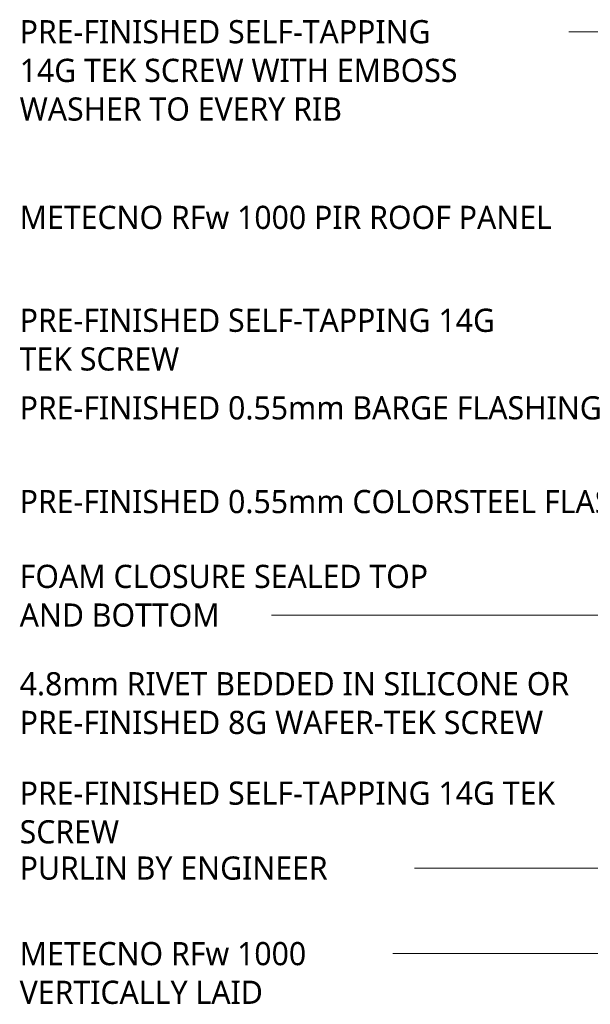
# Model space of a CAD drawing. Header units: millimetres. Extents: x -399 to 996, y 9 to 657.
# Tile 1 of 5: x -399 to -116, y 133 to 622. Entities that reach past the tile are written whole.
import ezdxf

# ---------------------------------------------------------------- set-up
doc = ezdxf.new("R2010")
doc.units = ezdxf.units.MM
doc.layers.add('G-ANNO-TEXT', color=231, linetype='Continuous', lineweight=9)
doc.styles.add('Yu Gothic', font='Yu Gothic.ttf', dxfattribs={"height": 11.5})

msp = doc.modelspace()

# ---------------------------------------------------------------- linework, layer by layer
at = {"layer": 'G-ANNO-TEXT', "color": 7}
for p, q in [((-143.49, 615.63), (-166.63, 615.63)), ((306.75, 615.63), (-143.49, 615.63)), ((-124.71, 472.48), (-134.88, 472.48)), ((236.52, 472.48), (-124.71, 472.48)), ((-166.13, 326.25), (-288.34, 326.25)), ((71.19, 326.25), (-166.13, 326.25)), ((-69.19, 200.77), (-229.8, 200.77)), ((-184.49, 158.32), (-238.73, 158.32)), ((95.75, 158.32), (-184.49, 158.32))]:
    msp.add_line(p, q, dxfattribs=at)

# ---------------------------------------------------------------- texts
at = {"layer": 'G-ANNO-TEXT', "color": 7, "char_height": 11.5, "attachment_point": 1, "style": 'Yu Gothic', "bg_fill": 3, "box_fill_scale": 1.25, "bg_fill_color": 256, "bg_fill_true_color": 13158600, "bg_fill_transparency": 0}
for s, insert, width in [('PRE-FINISHED SELF-TAPPING ', (-399.04, 621.38), 269.367), ('14G TEK SCREW WITH EMBOSS ', (-399.04, 602.2), 280.5906), ('WASHER TO EVERY RIB', (-399.04, 583.02), 204.0295), ('METECNO RFw 1000 PIR ROOF PANEL ', (-399.04, 529.28), 335.5062), ('PRE-FINISHED SELF-TAPPING 14G ', (-399.04, 478.23), 307.848), ('TEK SCREW ', (-399.04, 459.05), 109.0295), ('PRE-FINISHED 0.55mm BARGE FLASHING', (-399.04, 434.8), 360.3585), ('PRE-FINISHED 0.55mm COLORSTEEL FLASHING ', (-399.04, 388.32), 422.4893), ('FOAM CLOSURE SEALED TOP ', (-399.04, 351.19), 263.3543), ('AND BOTTOM', (-399.04, 332), 121.8565), ('4.8mm RIVET BEDDED IN SILICONE OR ', (-399.04, 297.94), 341.5189), ('PRE-FINISHED 8G WAFER-TEK SCREW', (-399.04, 278.76), 335.9071), ('PRE-FINISHED SELF-TAPPING 14G TEK ', (-399.04, 243.68), 347.9324), ('SCREW', (-399.04, 224.49), 63.7342), ('PURLIN BY ENGINEER', (-399.04, 206.52), 192.8058), ('METECNO RFw 1000 ', (-399.04, 164.07), 181.9831), ('VERTICALLY LAID', (-399.04, 144.89), 155.1265)]:
    msp.add_mtext(s, dxfattribs=dict(at, insert=insert, width=width))

doc.saveas('drawing.dxf')
